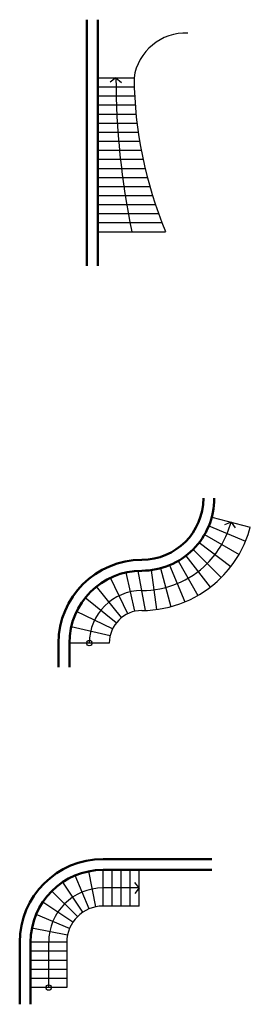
# Model space of a CAD drawing. Header units: millimetres. Extents: x 0 to 6.4, y 0 to 27.2.
import ezdxf

# ---------------------------------------------------------------- set-up
doc = ezdxf.new("R2010")
doc.units = ezdxf.units.MM
doc.layers.add('Contorno', color=3, linetype='Continuous', lineweight=30)
doc.layers.add('Muros', color=1, linetype='Continuous', lineweight=50)

msp = doc.modelspace()

# ---------------------------------------------------------------- linework, layer by layer
for p, q in [((2.152, 25.632), (3.152, 25.632)), ((2.652, 25.632), (2.497, 25.514)), ((2.652, 25.632), (2.802, 25.508)), ((2.152, 25.382), (3.157, 25.382)), ((2.152, 25.132), (3.167, 25.132)), ((2.152, 24.882), (3.184, 24.882)), ((2.152, 24.632), (3.205, 24.632)), ((2.152, 24.382), (3.233, 24.382)), ((2.152, 24.132), (3.266, 24.132)), ((2.152, 23.882), (3.304, 23.882)), ((2.152, 23.632), (3.349, 23.632)), ((2.152, 23.382), (3.399, 23.382)), ((2.152, 23.132), (3.455, 23.132)), ((2.152, 22.882), (3.517, 22.882)), ((2.152, 22.632), (3.586, 22.632)), ((2.152, 22.382), (3.66, 22.382)), ((2.152, 22.132), (3.741, 22.132)), ((2.152, 21.882), (3.828, 21.882)), ((2.152, 21.632), (3.922, 21.632)), ((2.152, 21.382), (4.023, 21.382)), ((5.299, 13.499), (6.361, 13.214)), ((5.83, 13.356), (5.651, 13.279)), ((5.83, 13.356), (5.946, 13.2)), ((5.215, 13.251), (6.231, 12.83)), ((4.954, 12.799), (5.826, 12.129)), ((5.099, 13.016), (6.052, 12.466)), ((4.781, 12.602), (5.559, 11.824)), ((4.367, 12.284), (4.917, 11.332)), ((4.585, 12.43), (5.254, 11.557)), ((3.471, 10.918), (3.267, 12.014)), ((3.628, 12.033), (3.772, 10.943)), ((3.885, 12.084), (4.169, 11.022)), ((4.132, 12.169), (4.553, 11.152)), ((2.977, 10.827), (2.499, 11.818)), ((2.922, 11.966), (3.167, 10.894)), ((2.806, 10.72), (2.12, 11.58)), ((2.663, 10.577), (1.803, 11.263)), ((2.556, 10.407), (1.565, 10.884)), ((2.49, 10.217), (1.417, 10.461)), ((2.467, 10.016), (1.367, 10.016)), ((1.913, 2.674), (1.53, 3.598)), ((2.101, 2.731), (1.906, 3.712)), ((2.296, 2.75), (2.296, 3.75)), ((2.546, 2.75), (2.546, 3.75)), ((2.796, 2.75), (2.796, 3.75)), ((3.046, 2.75), (3.046, 3.75)), ((3.296, 2.75), (3.296, 3.75)), ((1.74, 2.582), (1.185, 3.413)), ((3.296, 3.25), (3.174, 3.403)), ((1.589, 2.458), (0.882, 3.165)), ((3.296, 3.25), (2.296, 3.25)), ((3.296, 3.25), (3.174, 3.098)), ((1.464, 2.306), (0.633, 2.862)), ((1.372, 2.133), (0.448, 2.516)), ((1.315, 1.946), (0.334, 2.141)), ((1.296, 1.75), (0.296, 1.75)), ((0.796, 0.5), (0.796, 1.75)), ((1.296, 1.5), (0.296, 1.5)), ((1.296, 1.25), (0.296, 1.25)), ((1.296, 1), (0.296, 1)), ((1.296, 0.75), (0.296, 0.75)), ((1.296, 0.5), (0.296, 0.5))]:
    msp.add_line(p, q)
for centre in [(1.917, 10.016), (0.796, 0.5)]:
    msp.add_circle(centre, 0.075)
for centre, radius, start, end in [((4.576, 25.433), 1.438, 87.4017, 172.0089), ((24.06, 25.68), 21.408, 180.1276, 191.581), ((3.367, 14.016), 2.55, 315, 345), ((3.367, 14.016), 2.55, 270, 315), ((3.367, 10.016), 1.45, 90, 180), ((2.296, 1.75), 1.5, 90, 180)]:
    msp.add_arc(centre, radius, start, end)
at = {"layer": 'Contorno'}
for p, q in [((3.296, 2.75), (2.296, 2.75)), ((1.296, 1.75), (1.296, 0.5))]:
    msp.add_line(p, q, dxfattribs=at)
for centre, radius, start, end in [((14.453, 25.736), 11.301, 180.5227, 202.655), ((3.367, 14.016), 3.1, 315, 345), ((3.367, 14.016), 3.1, 270, 315), ((3.367, 10.016), 0.9, 90, 180), ((2.296, 1.75), 1, 90, 180)]:
    msp.add_arc(centre, radius, start, end, dxfattribs=at)
at = {"layer": 'Muros'}
for p, q in [((1.852, 27.239), (1.852, 20.436)), ((2.152, 27.239), (2.152, 20.436)), ((1.067, 10.016), (1.067, 9.348)), ((1.367, 10.016), (1.367, 9.348)), ((5.302, 4.05), (2.296, 4.05)), ((5.302, 3.75), (2.296, 3.75)), ((-0.004, 1.75), (-0.004, 0.036)), ((0.296, 1.75), (0.296, 0.036))]:
    msp.add_line(p, q, dxfattribs=at)
for centre, radius, start, end in [((3.367, 14.016), 1.7, 270, 0), ((3.367, 14.016), 2, 315, 0), ((3.367, 14.016), 2, 270, 315), ((3.367, 10.016), 2.3, 90, 180), ((3.367, 10.016), 2, 90, 180), ((2.296, 1.75), 2.3, 90, 180), ((2.296, 1.75), 2, 90, 180)]:
    msp.add_arc(centre, radius, start, end, dxfattribs=at)

doc.saveas('drawing.dxf')
